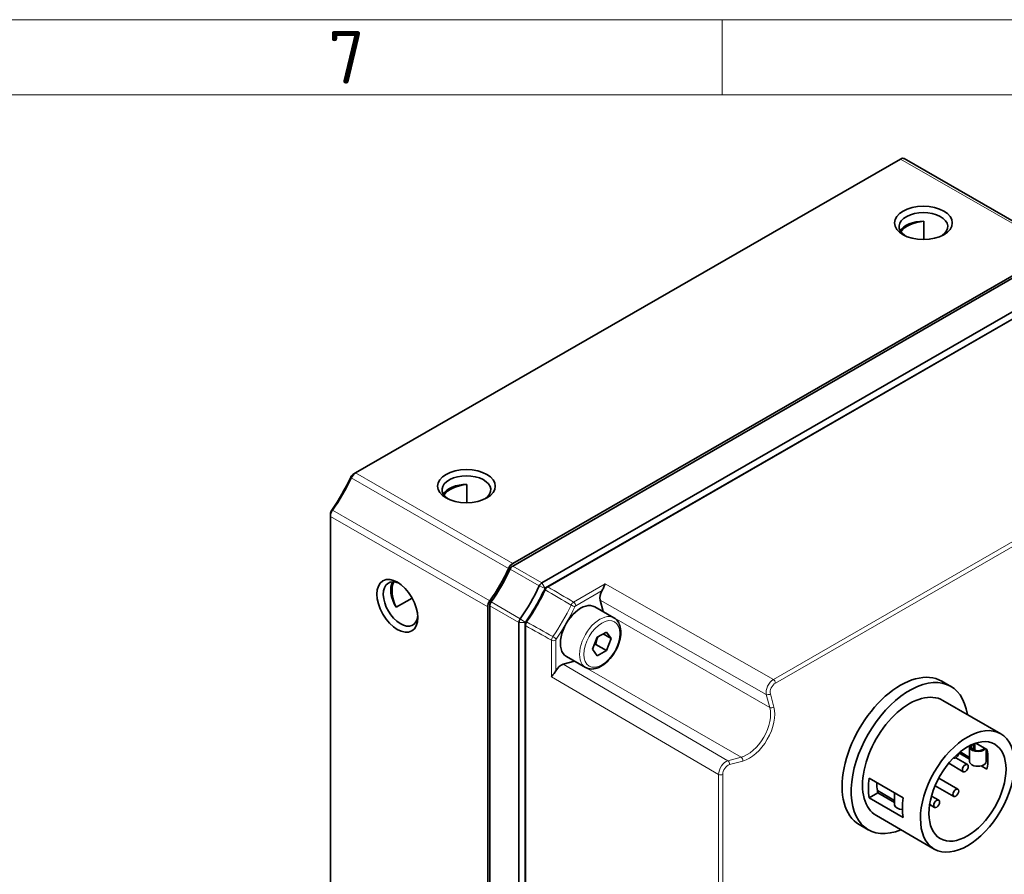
# Model space of a CAD drawing. Header units: millimetres. Extents: x 5 to 415, y 5 to 292.
# Tile 21 of 32: x 313 to 379, y 235 to 292. Entities that reach past the tile are written whole.
import ezdxf

# ---------------------------------------------------------------- set-up
doc = ezdxf.new("R2010")
doc.units = ezdxf.units.MM
for name, color, linetype, lineweight in [('Rahmen (ISO)', 7, 'Continuous', 70), ('Sichtbar (ISO)', 7, 'Continuous', 35), ('Sichtbar schmal (ISO)', 7, 'Continuous', 18)]:
    doc.layers.add(name, color=color, linetype=linetype, lineweight=lineweight)
doc.styles.add('Bezeichnungstext (ISO)', font='isocpeur.ttf')

# ---------------------------------------------------------------- blocks, each defined once
blk = doc.blocks.new('Ränder Basler-A3')
at = {"layer": 'Rahmen (ISO)', "color": 7, "lineweight": 18}
blk.add_line((5, 292), (415, 292), dxfattribs=at)
at = {"layer": 'Rahmen (ISO)', "color": 7, "linetype": 'Continuous', "lineweight": 18}
blk.add_line((360, 292), (360, 287), dxfattribs=at)
at = {"layer": 'Rahmen (ISO)', "lineweight": 18}
for p, q in [((310, 287), (360, 287)), ((360, 287), (410, 287))]:
    blk.add_line(p, q, dxfattribs=at)
at = {"layer": 'Rahmen (ISO)', "insert": (335, 289.5), "char_height": 3.5, "attachment_point": 5, "style": 'Bezeichnungstext (ISO)'}
blk.add_mtext('\\fISOCPEUR|b0|i0;\\H3.5000;7', dxfattribs=at)

msp = doc.modelspace()

# ---------------------------------------------------------------- linework, layer by layer
at = {"layer": 'Sichtbar (ISO)'}
for p, q in [((335.59404433, 261.84854892), (371.86155114, 282.73361708)), ((372.11106725, 282.75813524), (382.57624761, 276.73163867)), ((373.41931395, 278.59623542), (373.41931395, 277.37434268)), ((346.0592247, 255.82205236), (382.3267315, 276.70712052)), ((346.0592247, 255.65854293), (382.3267315, 276.54361109)), ((384.2663254, 275.42667325), (347.9988186, 254.54160509)), ((384.44356561, 275.04343771), (348.24584246, 254.19855528)), ((348.38721535, 254.27637329), (384.58493851, 275.12125572)), ((335.45180258, 261.76600437), (335.592677, 261.84775847)), ((343.01372235, 261.08681972), (343.01372235, 259.86492698)), ((333.92880786, 258.96427954), (333.92880786, 259.12715782)), ((333.92880786, 212.12700475), (333.92880786, 258.96427954)), ((339.36431186, 253.53218863), (338.29728896, 252.91773101)), ((348.21095063, 254.17418224), (348.22267459, 254.18093361)), ((344.39398823, 206.10050819), (344.39398823, 252.93778297)), ((344.53540958, 206.18194733), (344.53540958, 253.01922211)), ((352.79717622, 252.20739905), (351.52438402, 252.94035133)), ((352.07908973, 252.62376804), (351.87391355, 253.39093901)), ((346.47500348, 251.90228427), (346.47500348, 205.06500949)), ((346.89556557, 251.85981099), (346.89556557, 205.10321911)), ((346.89921909, 204.94250056), (346.89921909, 251.69909244)), ((346.89926755, 251.88872918), (346.89926755, 251.90228427)), ((351.37806394, 250.12680954), (351.68425016, 250.9162908)), ((351.68425016, 250.9162908), (352.29662259, 251.26893263)), ((352.60280881, 250.83209321), (352.07042374, 251.13867338)), ((352.29662259, 251.26893263), (352.60280881, 250.83209321)), ((351.58951581, 250.44980766), (352.29662259, 250.04261195)), ((352.60280881, 250.83209321), (352.29662259, 250.04261195)), ((350.90085382, 248.91438199), (349.62806161, 249.64733427)), ((351.68425016, 249.68997011), (351.37806394, 250.12680954)), ((352.29662259, 250.04261195), (351.68425016, 249.68997011)), ((349.40875881, 249.12117283), (350.17448672, 249.32490434)), ((374.60658186, 248.00087552), (375.20762262, 247.65475916)), ((374.67116299, 246.72318197), (378.52489495, 244.50396533)), ((376.7252341, 243.83032674), (376.7252341, 243.43111262)), ((376.73800681, 243.83525949), (376.73800681, 243.42544942)), ((376.81217254, 243.8623803), (376.81217254, 243.39973799)), ((376.87268985, 243.88256555), (377.61465839, 243.45529428)), ((376.45610653, 242.81438453), (375.74132746, 243.22599842)), ((375.82295538, 243.29313117), (376.45610653, 242.92852368)), ((376.45610653, 242.65251931), (376.45610653, 243.63357586)), ((377.55610653, 242.65251931), (377.55610653, 243.48901206)), ((375.06717295, 242.53744179), (376.0380222, 241.97836689)), ((375.38635261, 242.89511601), (375.4016261, 242.88632059)), ((375.53945473, 242.90014914), (376.31248992, 242.45498778)), ((377.55610653, 242.84585512), (377.67731, 242.77605868)), ((377.61465839, 242.14721888), (377.23657426, 242.36494305)), ((369.7744669, 241.54648085), (372.0372086, 240.24345456)), ((374.40635499, 241.54527576), (375.67609381, 240.8140818)), ((370.35179169, 240.57086468), (369.7744669, 240.23840545)), ((370.32394744, 240.71833967), (371.47100372, 240.05779389)), ((370.35179169, 240.57086468), (371.47100372, 239.92635334)), ((371.47100372, 240.56951027), (371.47100372, 239.78178953)), ((374.16796338, 241.04788002), (375.4016261, 240.33746091)), ((372.0372086, 238.93537916), (369.7744669, 240.23840545)), ((373.80160326, 239.79294821), (374.12883389, 239.60450862)), ((373.92462329, 240.35678202), (374.40330161, 240.08112951)), ((369.11722753, 238.46845772), (369.71826829, 238.12234137)), ((370.25472792, 239.05391856), (374.10845988, 236.83470192))]:
    msp.add_line(p, q, dxfattribs=at)
for centre, major_axis, ratio, start_param, end_param in [((371.86155114, 282.32484352), (0.24951611, 0.43329172), 0.5780931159, 0, 0.783464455), ((373.38536625, 278.23519371), (-1.6211, 0), 0.575861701, 2.4494485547, 6.975329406), ((373.38536625, 277.66291073), (-1.6211, 0), 0.575861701, 4.6914463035, 5.9716548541), ((373.73891964, 277.45931287), (-2, 0), 0.575861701, 4.8728799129, 5.9031843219), ((330.54709064, 262.85146534), (-4.14196736, -7.19264252), 0.5780931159, 1.4157437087, 1.721981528), ((330.688512, 262.77002619), (4.04216091, 7.01932583), 0.5780931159, 4.5573363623, 4.8635741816), ((335.45262298, 261.5212145), (-0.14970966, -0.25997503), 0.5780931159, 3.9289245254, 4.8635741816), ((335.59404433, 261.43977536), (0.24951611, 0.43329172), 0.5780931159, 0.783464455, 1.721981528), ((342.97977466, 260.72577802), (-1.6211, 0), 0.575861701, 2.4494485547, 6.975329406), ((342.97977466, 260.15349503), (-1.6211, 0), 0.575861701, 4.6914463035, 5.9716548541), ((343.33332805, 259.94989718), (-2, 0), 0.575861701, 4.8728799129, 5.9031843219), ((334.28236125, 259.16787739), (0.24951611, 0.43329172), 0.5780931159, 1.4157437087, 2.3542607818), ((334.1409399, 259.24931653), (-0.14970966, -0.25997503), 0.5780931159, 4.5573363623, 5.4958534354), ((346.0592247, 255.41327879), (0.24951611, 0.43329172), 0.5780931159, 0.783464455, 1.721981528), ((346.0592247, 255.41327879), (0.14970966, 0.25997503), 0.5780931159, 0.783464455, 1.7256570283), ((341.15369236, 256.74352963), (4.04216091, 7.01932583), 0.5780931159, 4.5573363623, 4.8635741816), ((341.2549049, 256.68479351), (4.04216091, 7.01932583), 0.5780931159, 4.553660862, 4.8672496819), ((338.59571262, 253.13237242), (0.80898112, -1.40481841), 0.5780931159, 2.44263112, 6.9821468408), ((339.09068737, 253.41740942), (-0.80898112, 1.40481841), 0.5780931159, 0.3096695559, 1.5936727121), ((339.44424076, 253.21381156), (-0.99806442, 1.73316687), 0.5780931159, 0.3790947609, 1.4122391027), ((343.1944988, 255.56785567), (-4.04216091, -7.01932583), 0.5780931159, 1.4120682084, 1.7256570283), ((347.9988186, 254.29634095), (-0.14970966, -0.25997503), 0.5780931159, 3.9250571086, 4.8672496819), ((343.40663083, 255.44569695), (4.19187058, 7.27930086), 0.5780931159, 4.8654059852, 4.8672496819), ((352.35230078, 253.81409859), (0.34945229, 0.60654604), 0.5786099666, 1.5485950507, 2.6158503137), ((344.74754162, 253.14138083), (0.24951611, 0.43329172), 0.5780931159, 1.4157437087, 2.3542607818), ((344.74754162, 253.14138083), (0.14970966, 0.25997503), 0.5780931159, 1.4120682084, 2.3542607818), ((350.57622281, 251.2938428), (-0.9481612, -1.64650853), 0.5780931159, 3.1415926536, 6.2831853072), ((350.57546867, 251.29428045), (1.09786208, 1.90648863), 0.5788853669, 5.7548227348, 5.7570542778), ((346.68713552, 252.02444298), (-0.14970966, -0.25997503), 0.5780931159, 4.553660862, 5.4958534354), ((343.40663083, 255.44569695), (4.19187058, 7.27930086), 0.5780931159, 4.553660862, 4.5555045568), ((349.2810331, 248.49451576), (0.34920017, 0.60669198), 0.5786088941, 0.521867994, 1.589123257), ((350.57546867, 251.29428045), (1.09786208, 1.90648863), 0.5788853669, 3.663845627, 3.6699446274), ((371.86190469, 243.23466662), (2.74467716, 4.7662089), 0.5780931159, 0, 3.1415926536), ((372.46294546, 242.88855027), (-2.74467716, -4.7662089), 0.5780931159, 2.5057060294, 6.9190719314), ((372.46294546, 242.88855027), (2.20821754, 3.8346317), 0.5780931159, 0, 3.1415926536), ((377.00610653, 243.63357586), (0.55, 0), 0.575861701, 2.8676052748, 5.8923001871), ((377.00610653, 243.63357586), (-0.45, 0), 0.575861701, 5.5213016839, 9.128411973), ((377.00610653, 243.63357586), (-0.45, 0), 0.575861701, 5.0087549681, 5.0394858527), ((375.53885996, 243.12463104), (-0.13723386, -0.23831044), 0.5780931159, 6.1747048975, 8.5593697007), ((375.11459589, 241.36156634), (-1.80899177, -3.14136496), 0.5780931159, 2.1317392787, 2.5767822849), ((377.00610653, 242.65251931), (-0.55, 0), 0.575861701, 0, 3.1415926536), ((372.85185419, 242.66459262), (2.20821754, 3.8346317), 0.5780931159, 2.1724701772, 2.5360513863), ((372.85185419, 242.66459262), (-1.80899177, -3.14136496), 0.5780931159, 5.4751756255, 5.6621358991), ((372.85185419, 242.66459262), (-1.80899177, -3.14136496), 0.5780931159, 5.6621358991, 5.7183749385), ((371.86190469, 243.23466662), (-1.80899177, -3.14136496), 0.5780931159, 0.5648103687, 0.621049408), ((372.02100372, 239.78178953), (-0.55, 0), 0.575861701, 0, 1.5084213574), ((375.11459589, 241.36156634), (-2.20821754, -3.8346317), 0.5780931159, 5.3140628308, 5.6776440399)]:
    msp.add_ellipse(centre, major_axis=major_axis, ratio=ratio, start_param=start_param, end_param=end_param, dxfattribs=at)
for centre, major_axis, ratio in [((373.38536625, 278.48045785), (-1.9211, 0), 0.575861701), ((342.97977466, 260.97104216), (-1.9211, 0), 0.575861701), ((338.38358059, 253.01021371), (0.95869078, -1.66479344), 0.5780931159), ((376.31667742, 240.66933363), (2.20821754, 3.8346317), 0.5780931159), ((376.31667742, 240.66933363), (1.80899177, 3.14136496), 0.5780931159), ((376.17525606, 242.21667734), (-0.13723386, -0.23831044), 0.5780931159), ((375.53885996, 240.57577135), (-0.13723386, -0.23831044), 0.5780931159), ((374.26606775, 239.84281907), (-0.13723386, -0.23831044), 0.5780931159)]:
    msp.add_ellipse(centre, major_axis=major_axis, ratio=ratio, dxfattribs=at)
for points, knots in [([(348.2162417, 254.07777716), (348.22897368, 254.10466445), (348.24415912, 254.13074772), (348.28847894, 254.19394402), (348.32050482, 254.22808215), (348.36305366, 254.26086306), (348.37250013, 254.26740413), (348.38199718, 254.27324061), (348.38373456, 254.27430832), (348.38547395, 254.27535261), (348.38721535, 254.27637329)], [17.1278656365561, 17.1278656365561, 17.1278656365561, 17.1278656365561, 17.1310098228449, 17.1310098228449, 17.136040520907, 17.136040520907, 17.137459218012, 17.137459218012, 17.137459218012, 17.1377187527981, 17.1377187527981, 17.1377187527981, 17.1377187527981]), ([(348.24584246, 254.19855528), (348.24522662, 254.19820064), (348.24461162, 254.19783764), (348.24399747, 254.19746635), (348.24064032, 254.19543675), (348.23730499, 254.19315773), (348.2301648, 254.18771449), (348.22637145, 254.18446431), (348.22267459, 254.18093361)], [-17.1377187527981, -17.1377187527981, -17.1377187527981, -17.1377187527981, -17.137459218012, -17.137459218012, -17.137459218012, -17.136040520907, -17.136040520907, -17.1343902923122, -17.1343902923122, -17.1343902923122, -17.1343902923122]), ([(352.2094394, 254.46709355), (352.18284002, 254.4142769), (352.15424841, 254.34466966), (352.1055289, 254.22810435), (352.08831746, 254.18733984), (352.05129302, 254.10722153), (352.03185222, 254.06786147), (352.00919133, 254.02971033)], [0, 0, 0, 0, 0.028171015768, 0.028171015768, 0.042256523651, 0.042256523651, 0.055589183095, 0.055589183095, 0.055589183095, 0.055589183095]), ([(348.18590558, 254.12893501), (348.09754048, 253.93880564), (348.00533996, 253.75148349), (347.81142859, 253.37847416), (347.7100518, 253.19355502), (347.49883512, 252.82764163), (347.38895736, 252.64665784), (347.16245651, 252.29156894), (347.0462564, 252.11796358), (346.92592826, 251.9465939)], [-17.12786563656, -17.12786563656, -17.12786563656, -17.12786563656, -17.06475443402, -17.06475443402, -17.00151084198, -17.00151084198, -16.93800907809, -16.93800907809, -16.87489787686, -16.87489787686, -16.87489787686, -16.87489787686]), ([(346.98583053, 251.94664603), (347.1033351, 252.11399442), (347.2168085, 252.28352602), (347.43799437, 252.63028255), (347.54529378, 252.80701944), (347.75155413, 253.16434644), (347.85055205, 253.34492634), (348.03991317, 253.70918278), (348.12995015, 253.8921093), (348.2162417, 254.07777716)], [16.87489787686, 16.87489787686, 16.87489787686, 16.87489787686, 16.93800907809, 16.93800907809, 17.00151084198, 17.00151084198, 17.06475443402, 17.06475443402, 17.12786563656, 17.12786563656, 17.12786563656, 17.12786563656]), ([(348.20450311, 254.16023506), (348.20349653, 254.15887674), (348.2025063, 254.15749928), (348.19558225, 254.14756951), (348.19030408, 254.13839897), (348.18590558, 254.12893501)], [-17.1315235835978, -17.1315235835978, -17.1315235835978, -17.1315235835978, -17.1310098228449, -17.1310098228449, -17.1278656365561, -17.1278656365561, -17.1278656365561, -17.1278656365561]), ([(346.89926755, 251.88872918), (346.89912424, 251.88814144), (346.89898499, 251.88755453), (346.89667861, 251.87755541), (346.89556557, 251.86840759), (346.89556557, 251.85981099)], [-16.868373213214, -16.868373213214, -16.868373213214, -16.868373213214, -16.8681781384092, -16.8681781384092, -16.8650447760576, -16.8650447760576, -16.8650447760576, -16.8650447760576]), ([(346.89921909, 251.69909244), (346.89940643, 251.72350959), (346.90271147, 251.74953132), (346.91899633, 251.81924292), (346.93668892, 251.86393935), (346.96684056, 251.91746441), (346.97406454, 251.92920044), (346.98170431, 251.94058804), (346.98306632, 251.9426182), (346.98444175, 251.94463761), (346.98583053, 251.94664603)], [16.8650447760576, 16.8650447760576, 16.8650447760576, 16.8650447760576, 16.8681781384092, 16.8681781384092, 16.8731915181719, 16.8731915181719, 16.8746396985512, 16.8746396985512, 16.8746396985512, 16.8748978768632, 16.8748978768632, 16.8748978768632, 16.8748978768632]), ([(346.92592826, 251.9465939), (346.92543601, 251.94589285), (346.92494858, 251.94518787), (346.92446599, 251.94447905), (346.92175904, 251.94050312), (346.91920208, 251.93640267), (346.91359337, 251.92655652), (346.91067793, 251.92073092), (346.90811931, 251.91483619)], [-16.8748978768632, -16.8748978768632, -16.8748978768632, -16.8748978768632, -16.8746396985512, -16.8746396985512, -16.8746396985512, -16.8731915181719, -16.8731915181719, -16.8712399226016, -16.8712399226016, -16.8712399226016, -16.8712399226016]), ([(352.79717622, 252.20739905), (352.89981984, 252.14829052), (352.98803148, 252.06511326), (353.13136906, 251.85814615), (353.18347954, 251.73197161), (353.24995611, 251.44043919), (353.25894586, 251.27172067), (353.22966568, 250.91456758), (353.18983125, 250.72559566), (353.06682028, 250.35041433), (352.98393539, 250.16427255), (352.78393748, 249.81189742), (352.66701863, 249.6456509), (352.40909445, 249.34783649), (352.26807633, 249.21642531), (351.97256344, 249.00199276), (351.8179774, 248.91920849), (351.51042, 248.81756583), (351.35682912, 248.79716125), (351.10036205, 248.82659566), (350.99489149, 248.86022929), (350.90085382, 248.91438199)], [5.4958534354, 5.4958534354, 5.4958534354, 5.4958534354, 5.7632822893, 5.7632822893, 6.0542330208, 6.0542330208, 6.3823423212, 6.3823423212, 6.7203421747, 6.7203421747, 7.0558415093, 7.0558415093, 7.3898470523, 7.3898470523, 7.7251638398, 7.7251638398, 8.0631092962, 8.0631092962, 8.3924392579, 8.3924392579, 8.6374460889, 8.6374460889, 8.6374460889, 8.6374460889]), ([(348.92365527, 248.68541398), (348.90194464, 248.64671153), (348.87756566, 248.61017363), (348.82664997, 248.5379754), (348.79992054, 248.50263222), (348.72321359, 248.40195289), (348.67711888, 248.34219986), (348.644563, 248.29255675)], [0.126506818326, 0.126506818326, 0.126506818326, 0.126506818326, 0.13983947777, 0.13983947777, 0.153924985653, 0.153924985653, 0.182096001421, 0.182096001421, 0.182096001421, 0.182096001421])]:
    msp.add_open_spline(points, degree=3, knots=knots, dxfattribs=at)
for points in [[(348.20450311, 254.16023506), (348.21011966, 254.16781433), (348.21625254, 254.17480023), (348.22267459, 254.18093361)], [(346.89926755, 251.88872918), (346.90137347, 251.89736594), (346.90436083, 251.90617712), (346.90811931, 251.91483619)]]:
    msp.add_open_spline(points, degree=3, dxfattribs=at)
for points, weights in [([(351.58951581, 250.44980766), (351.63003891, 250.72890179), (351.72295948, 250.93858202)], [1, 1.091590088, 1.07472878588]), ([(351.4902899, 250.41617689), (351.53722386, 250.43318588), (351.58951581, 250.44980766)], [1.03192820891, 1.01807625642, 1])]:
    msp.add_rational_spline(points, weights, degree=2, dxfattribs=at)
at = {"layer": 'Sichtbar schmal (ISO)'}
for p, q in [((371.86155114, 282.73361708), (382.3267315, 276.70712052)), ((394.62068959, 266.09401555), (363.40468734, 248.11791539)), ((363.54240671, 247.87515468), (394.75840897, 265.85125484)), ((335.30883897, 261.51711552), (335.28149976, 261.5676186)), ((335.30883897, 261.51711552), (345.77401933, 255.49061896)), ((335.59404433, 261.84854892), (346.0592247, 255.82205236)), ((333.92880786, 258.96427954), (344.39398823, 252.93778297)), ((334.07341653, 259.37730465), (334.01557306, 259.37497289)), ((334.07341653, 259.37730465), (344.53859689, 253.35080808)), ((346.0592247, 255.65854293), (347.9988186, 254.54160509)), ((345.88764185, 255.45869003), (347.82723575, 254.34175219)), ((348.21095063, 254.17418224), (347.82723575, 254.34175219)), ((347.9988186, 254.54160509), (348.21095063, 254.17418224)), ((348.38721535, 254.27637329), (348.24584246, 254.19855528)), ((352.2094394, 254.46709355), (350.11053075, 253.25841244)), ((352.2094394, 254.46709355), (363.40468734, 248.11791539)), ((348.2162417, 254.07777716), (348.18590558, 254.12893501)), ((350.24825013, 253.01565174), (352.00919133, 254.02971033)), ((344.53540958, 253.01922211), (346.47500348, 251.90228427)), ((344.62280459, 253.26793128), (346.56239849, 252.15099344)), ((351.87391355, 253.39093901), (362.92674228, 247.12253128)), ((363.16298154, 246.23921283), (352.07908973, 252.62376804)), ((346.89926755, 251.90228427), (346.47500348, 251.90228427)), ((346.56239849, 252.15099344), (346.89926755, 251.90228427)), ((346.89921909, 251.69909244), (346.89556557, 251.85981099)), ((346.98583053, 251.94664603), (346.92592826, 251.9465939)), ((348.644563, 250.71928603), (348.644563, 248.29255675)), ((348.92365527, 248.68541398), (348.92365527, 250.72138995)), ((360.37672162, 242.70577326), (349.40875881, 249.12117283)), ((350.17448672, 249.32490434), (361.25837854, 242.94034913)), ((359.75385149, 241.79449271), (348.644563, 248.29255675)), ((362.92674228, 247.12253128), (363.16298154, 246.23921283)), ((363.43725665, 246.28084758), (363.20101739, 247.16416603)), ((361.25837854, 242.94034913), (360.37672162, 242.70577326)), ((360.47785099, 242.44751131), (361.35950792, 242.68208718)), ((359.75385149, 241.79449271), (359.75385149, 200.79769794)), ((360.03294376, 200.79980187), (360.03294376, 241.79659664))]:
    msp.add_line(p, q, dxfattribs=at)
for centre, major_axis, ratio, start_param, end_param in [((345.29619279, 254.35735913), (-4.07620514, -7.07844458), 0.5780931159, 1.4202420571, 1.7174831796), ((345.43391217, 254.27805182), (4.17597738, 7.25170187), 0.5780931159, 4.5618347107, 4.8590758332), ((350.04999574, 253.03123153), (0.18118169, -0.08469472), 0.1192634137, 4.1170769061, 5.6616932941), ((350.10682877, 253.09709088), (0.09980644, -0.17331669), 0.5780931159, 0.7873318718, 2.3319482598), ((351.84901502, 250.56089052), (0.9481612, 1.64650853), 0.5780931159, 0, 3.1415926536), ((348.81088966, 250.88504041), (0.16393466, -0.11456625), 0.1223843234, 0.6217661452, 2.1663825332), ((348.78223391, 250.80282909), (0.2, 0), 0.575861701, 3.9531707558, 5.4977871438), ((363.40130119, 247.54786202), (-0.34822196, -0.60724706), 0.5683778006, 3.9245209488, 5.7562237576), ((363.54272255, 247.46642287), (0.24960878, 0.43324717), 0.5786099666, 0.784147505, 2.6158503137), ((363.40098536, 247.95659382), (0.09980644, -0.17331669), 0.5780931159, 0.7873318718, 2.3319482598), ((363.05959603, 247.24560517), (-0.19320949, -0.05167295), 0.7058611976, 0.6423253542, 2.1869417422), ((361.65552141, 244.91193663), (-1.09783871, -1.90650209), 0.5829088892, 0.5222453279, 2.6154539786), ((361.79694276, 244.83049749), (1.19766772, 2.07980578), 0.5788853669, 3.663845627, 5.7570542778), ((363.29583529, 246.36228672), (-0.19320949, -0.05167295), 0.7058611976, 0.6423253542, 2.1869417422), ((360.24519699, 242.08133826), (-0.35046038, -0.60595833), 0.5683823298, 3.6647161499, 5.4964189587), ((360.38661835, 241.99989912), (0.24942869, 0.43335142), 0.5786088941, 0.521867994, 2.3535708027), ((360.33642964, 242.52895045), (-0.05142351, 0.19327603), 0.7074390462, 4.0993992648, 5.6440156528), ((361.21808656, 242.76352632), (-0.05142351, 0.19327603), 0.7074390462, 4.0993992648, 5.6440156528), ((359.89152241, 241.87803578), (-0.2, 0), 0.575861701, 0.8115781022, 2.3561944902)]:
    msp.add_ellipse(centre, major_axis=major_axis, ratio=ratio, start_param=start_param, end_param=end_param, dxfattribs=at)
msp.add_ellipse((351.99043638, 250.47945137), major_axis=(-0.84835476, -1.47319184), ratio=0.5780931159, dxfattribs=at)
for points in [[(350.11053075, 253.25841244), (349.53610959, 253.59774297), (348.9616712, 253.9370633), (348.38721535, 254.27637329)], [(348.2162417, 254.07777716), (348.79085629, 253.73880872), (349.36545286, 253.39982774), (349.94003165, 253.06083441)], [(346.89921909, 251.69909244), (347.48100015, 251.37247007), (348.06278146, 251.04586802), (348.644563, 250.71928603)], [(348.73053023, 250.96591998), (348.14896182, 251.29280696), (347.56739525, 251.61971554), (346.98583053, 251.94664603)]]:
    msp.add_open_spline(points, degree=3, dxfattribs=at)
for points, knots in [([(350.11053075, 253.25841244), (350.08951011, 253.24608699), (350.06812302, 253.22985098), (350.01530964, 253.18012753), (349.98541999, 253.1421354), (349.9534676, 253.0875497), (349.94641998, 253.07424305), (349.94003165, 253.06083441)], [-0.009295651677, -0.009295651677, -0.009295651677, -0.009295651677, -0.0062961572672, -0.0062961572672, -0.0014969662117, -0.0014969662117, 0, 0, 0, 0]), ([(350.19141709, 252.94979239), (350.1935151, 252.95428051), (350.1958374, 252.95873195), (350.20639627, 252.97698149), (350.21634192, 252.98965591), (350.23400647, 253.0061949), (350.24118025, 253.01158046), (350.24825013, 253.01565174)], [0, 0, 0, 0, 0.0014969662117, 0.0014969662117, 0.0062961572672, 0.0062961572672, 0.009295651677, 0.009295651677, 0.009295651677, 0.009295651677]), ([(348.73053023, 250.96591998), (348.71366876, 250.94141129), (348.69843668, 250.91466384), (348.6658343, 250.84389317), (348.65250988, 250.79901188), (348.64553716, 250.7441848), (348.64465853, 250.73147081), (348.644563, 250.71928603)], [-0.0092956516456, -0.0092956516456, -0.0092956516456, -0.0092956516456, -0.0062961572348, -0.0062961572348, -0.0014969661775, -0.0014969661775, 0, 0, 0, 0]), ([(348.92365527, 250.72138995), (348.92365527, 250.72546942), (348.92392089, 250.72972271), (348.92615204, 250.74805067), (348.93057572, 250.76302108), (348.94150404, 250.78657715), (348.94662672, 250.79546752), (348.95231101, 250.80360127)], [0, 0, 0, 0, 0.0014969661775, 0.0014969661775, 0.0062961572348, 0.0062961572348, 0.0092956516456, 0.0092956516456, 0.0092956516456, 0.0092956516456])]:
    msp.add_open_spline(points, degree=3, knots=knots, dxfattribs=at)

# ---------------------------------------------------------------- block references
msp.add_blockref('Ränder Basler-A3', (0, 0))

doc.saveas('drawing.dxf')
